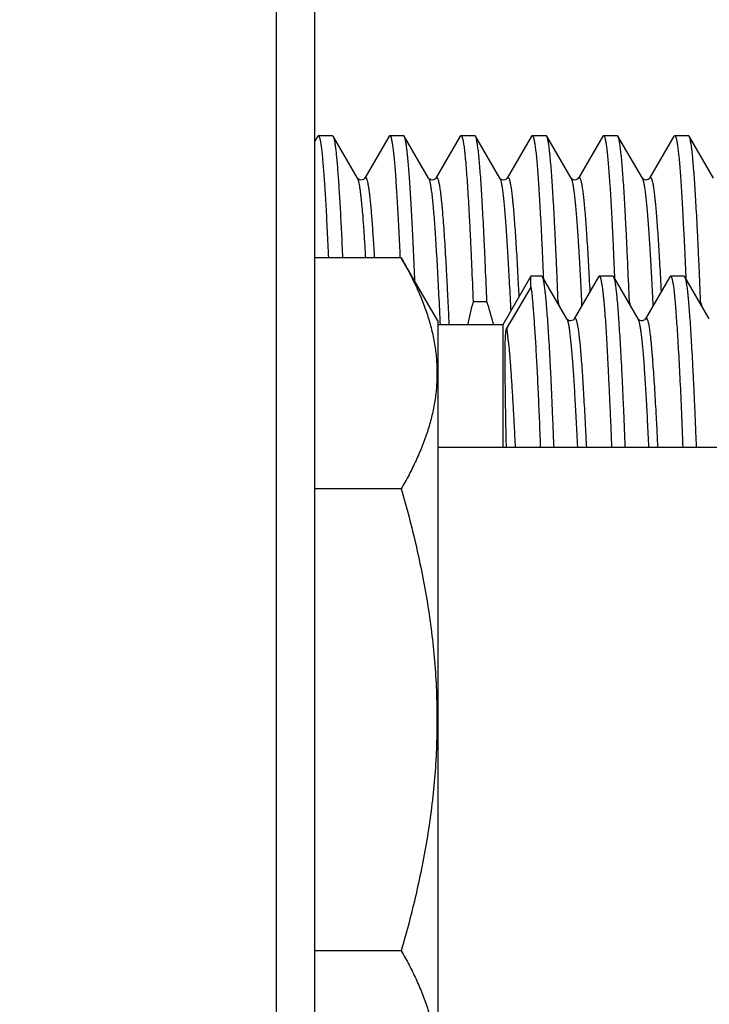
# Model space of a CAD drawing. Header units: inches. Extents: x 0.2 to 16.8, y 0.2 to 10.8.
# Tile 24 of 98: x 1.995 to 2.197, y 7.04 to 7.328. Entities that reach past the tile are written whole.
import ezdxf

# ---------------------------------------------------------------- set-up
doc = ezdxf.new("R2010")
doc.units = ezdxf.units.IN
doc.header["$LTSCALE"] = 0.935
doc.header["$MEASUREMENT"] = 0
doc.layers.get('0').update_dxf_attribs({"linetype": 'CONTINUOUS'})
doc.layers.add('DIMENSIONS', color=7, linetype='CONTINUOUS')
doc.styles.get("Standard").update_dxf_attribs({"font": 'txt', "width": 0.8})
doc.dimstyles.new('DIMSTYLE_1', dxfattribs={"dimtxt": 0.125, "dimasz": 0.18, "dimexe": 0.125, "dimexo": 0.0625, "dimgap": 0.03125, "dimtad": 0, "dimtih": 1, "dimtoh": 1, "dimlfac": 1.3333333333, "dimzin": 4, "dimdsep": 46, "dimtxsty": 'STANDARD', "dimblk": '_FILLED', "dimblk1": '_FILLED', "dimblk2": '_FILLED', "dimcen": 0.09, "dimadec": 0, "dimazin": 0, "dimtp": 0.01, "dimtm": 0.01, "dimtfac": 1, "dimtofl": 0, "dimtmove": 0, "dimatfit": 3, "dimldrblk": '_FILLED', "dimfxl": 1, "dimtolj": 1, "dimtzin": 4, "dimarcsym": 0})

# ---------------------------------------------------------------- blocks, each defined once
blk = doc.blocks.new('*D35')
at = {"layer": 'DIMENSIONS', "color": 2, "linetype": 'CONTINUOUS'}
blk.add_line((2.2799786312, 7.2620659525), (2.2799786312, 8.5139239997), dxfattribs=at)
at = {"layer": 'DIMENSIONS', "color": 2, "linetype": 'CONTINUOUS', "insert": (2.2174786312, 8.5764239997), "char_height": 0.125, "width": 1.225, "attachment_point": 1, "rotation": 90, "line_spacing_factor": 0.9}
blk.add_mtext('3X .38{\\Ftxt.shx;\\W1.000000;\\H0.125000; }[9.6]', dxfattribs=at)
blk = doc.blocks.new('_FILLED')
at = {"color": 0, "linetype": 'BYBLOCK'}
blk.add_solid([(0, 0), (-1, 0.1736111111), (-1, -0.1736111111)], dxfattribs=at)

msp = doc.modelspace()

# ---------------------------------------------------------------- linework, layer by layer
at = {"color": 7, "linetype": 'CONTINUOUS'}
for p, q in [((2.0702532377, 8.0764239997), (2.0702532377, 4.9744914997)), ((2.0815032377, 8.0659239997), (2.0815032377, 4.9744914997)), ((2.0826414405, 7.2939414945), (2.0824385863, 7.2937660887)), ((2.0826414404, 7.2939414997), (2.086683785, 7.2939414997)), ((2.0866837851, 7.2939414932), (2.0868866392, 7.2937660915)), ((2.1032713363, 7.2937660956), (2.1034741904, 7.2939414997)), ((2.1034741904, 7.2939414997), (2.107516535, 7.2939414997)), ((2.1077193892, 7.2937660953), (2.107516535, 7.2939414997)), ((2.1241040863, 7.2937660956), (2.1243069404, 7.2939414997)), ((2.1243069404, 7.2939414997), (2.128349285, 7.2939414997)), ((2.1285521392, 7.2937660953), (2.128349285, 7.2939414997)), ((2.1449368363, 7.2937660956), (2.1451396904, 7.2939414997)), ((2.1451396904, 7.2939414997), (2.149182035, 7.2939414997)), ((2.1493848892, 7.2937660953), (2.149182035, 7.2939414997)), ((2.1657695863, 7.2937660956), (2.1659724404, 7.2939414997)), ((2.1659724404, 7.2939414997), (2.170014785, 7.2939414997)), ((2.1702176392, 7.2937660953), (2.170014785, 7.2939414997)), ((2.1866023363, 7.2937660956), (2.1868051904, 7.2939414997)), ((2.1868051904, 7.2939414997), (2.190847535, 7.2939414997)), ((2.1910503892, 7.2937660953), (2.190847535, 7.2939414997)), ((2.0824385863, 7.2937660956), (2.0815032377, 7.2921492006)), ((2.0940133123, 7.2814489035), (2.0868866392, 7.2937660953)), ((2.1032713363, 7.2937660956), (2.0961446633, 7.2814489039)), ((2.1148460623, 7.2814489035), (2.1077193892, 7.2937660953)), ((2.1241040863, 7.2937660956), (2.1169774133, 7.2814489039)), ((2.1356788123, 7.2814489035), (2.1285521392, 7.2937660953)), ((2.1449368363, 7.2937660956), (2.1378101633, 7.2814489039)), ((2.1565115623, 7.2814489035), (2.1493848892, 7.2937660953)), ((2.1657695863, 7.2937660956), (2.1586429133, 7.2814489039)), ((2.1773443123, 7.2814489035), (2.1702176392, 7.2937660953)), ((2.1866023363, 7.2937660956), (2.1794756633, 7.2814489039)), ((2.1981770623, 7.2814489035), (2.1910503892, 7.2937660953)), ((2.094020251, 7.2814374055), (2.0940134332, 7.2814486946)), ((2.114853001, 7.2814374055), (2.1148461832, 7.2814486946)), ((2.135685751, 7.2814374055), (2.1356789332, 7.2814486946)), ((2.1565192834, 7.2814361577), (2.1565116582, 7.2814487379)), ((2.1773520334, 7.2814361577), (2.1773444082, 7.2814487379)), ((2.1068367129, 7.2581659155), (2.0815032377, 7.2581659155)), ((2.1175032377, 7.2396909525), (2.1068367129, 7.2581659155)), ((2.1447698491, 7.252804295), (2.1365426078, 7.238554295)), ((2.144780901, 7.2496278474), (2.1447698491, 7.252804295)), ((2.1479371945, 7.252804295), (2.1447698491, 7.252804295)), ((2.1481471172, 7.2526212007), (2.1479371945, 7.252804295)), ((2.1552678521, 7.240314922), (2.1481467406, 7.2526211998)), ((2.1483702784, 7.2528514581), (2.1483785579, 7.2526576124)), ((2.1483785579, 7.2526576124), (2.1483977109, 7.252207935)), ((2.1645639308, 7.2526374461), (2.157425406, 7.2403049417)), ((2.1645639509, 7.2526374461), (2.1647552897, 7.252804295)), ((2.1687552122, 7.252804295), (2.1647552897, 7.252804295)), ((2.1647552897, 7.252804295), (2.164982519, 7.2525654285)), ((2.168973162, 7.2526155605), (2.1687552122, 7.252804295)), ((2.1760955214, 7.2403099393), (2.168973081, 7.2526155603)), ((2.169203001, 7.252852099), (2.1692115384, 7.25265221)), ((2.1692115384, 7.25265221), (2.1692312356, 7.2521897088)), ((2.1853617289, 7.25261862), (2.1782316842, 7.2402975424)), ((2.1853616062, 7.2526186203), (2.1855779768, 7.252804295)), ((2.1895814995, 7.252804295), (2.1855779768, 7.252804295)), ((2.1855779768, 7.252804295), (2.1858247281, 7.2525654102)), ((2.1897933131, 7.2526197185), (2.1895814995, 7.252804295)), ((2.1969288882, 7.2402931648), (2.1897932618, 7.2526197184)), ((2.190035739, 7.2528523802), (2.1900440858, 7.2526569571)), ((2.1900440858, 7.2526569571), (2.1900648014, 7.2521705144)), ((2.1447698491, 7.2496102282), (2.1376722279, 7.2377356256)), ((2.1278463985, 7.2454081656), (2.131888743, 7.2454081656)), ((2.1523201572, 7.2454081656), (2.152721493, 7.2454081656)), ((2.173144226, 7.2454081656), (2.173554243, 7.2454081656)), ((2.1939674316, 7.2454081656), (2.194386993, 7.2454081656)), ((2.1175032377, 7.2396909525), (2.1175032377, 7.0064409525)), ((2.1552611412, 7.2403110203), (2.1552781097, 7.2402812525)), ((2.1574085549, 7.2402758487), (2.157425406, 7.2403049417)), ((2.1574254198, 7.2403049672), (2.1575987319, 7.2404913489)), ((2.1760897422, 7.2403068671), (2.1760944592, 7.2402980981)), ((2.1365426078, 7.238554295), (2.1175032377, 7.238554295)), ((2.1365426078, 7.238554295), (2.1365426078, 7.2028096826)), ((2.1175032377, 7.2028096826), (2.2572349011, 7.2028096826)), ((2.1068367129, 7.190615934), (2.0815032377, 7.190615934)), ((2.1068367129, 7.055515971), (2.0815032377, 7.055515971))]:
    msp.add_line(p, q, dxfattribs=at)
at = {"color": 9, "linetype": 'CONTINUOUS'}
for p, q in [((2.1552780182, 7.2402814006), (2.155333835, 7.2401693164)), ((2.1760944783, 7.2402980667), (2.1761703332, 7.2401331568))]:
    msp.add_line(p, q, dxfattribs=at)
at = {"color": 7, "linetype": 'CONTINUOUS'}
for points in [[(2.0961447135, 7.2814489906), (2.0961029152, 7.2813873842), (2.0959912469, 7.2812640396), (2.0957677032, 7.2810954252), (2.0954220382, 7.280947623), (2.0950303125, 7.2809015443), (2.0946474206, 7.2809751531), (2.0943349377, 7.2811304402), (2.0941389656, 7.281291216), (2.094042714, 7.2814040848), (2.094020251, 7.2814374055)], [(2.1169774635, 7.2814489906), (2.1169356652, 7.2813873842), (2.1168239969, 7.2812640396), (2.1166004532, 7.2810954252), (2.1162547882, 7.280947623), (2.1158630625, 7.2809015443), (2.1154801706, 7.2809751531), (2.1151676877, 7.2811304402), (2.1149717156, 7.281291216), (2.114875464, 7.2814040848), (2.114853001, 7.2814374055)], [(2.1378102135, 7.2814489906), (2.1377684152, 7.2813873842), (2.1376567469, 7.2812640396), (2.1374332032, 7.2810954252), (2.1370875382, 7.280947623), (2.1366958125, 7.2809015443), (2.1363129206, 7.2809751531), (2.1360004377, 7.2811304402), (2.1358044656, 7.281291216), (2.135708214, 7.2814040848), (2.135685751, 7.2814374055)], [(2.158643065, 7.2814491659), (2.1586405, 7.281444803), (2.1585926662, 7.2813763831), (2.1584653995, 7.2812418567), (2.1582225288, 7.281070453), (2.1578723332, 7.2809354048), (2.1574917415, 7.2809035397), (2.1571159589, 7.280985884), (2.1568113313, 7.2811453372), (2.1566237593, 7.2813050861), (2.1565352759, 7.2814121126), (2.1565192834, 7.2814361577)], [(2.179475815, 7.2814491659), (2.17947325, 7.281444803), (2.1794254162, 7.2813763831), (2.1792981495, 7.2812418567), (2.1790552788, 7.281070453), (2.1787050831, 7.2809354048), (2.1783244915, 7.2809035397), (2.1779487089, 7.280985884), (2.1776440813, 7.2811453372), (2.1774565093, 7.2813050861), (2.1773680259, 7.2814121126), (2.1773520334, 7.2814361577)], [(2.1556333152, 7.2399385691), (2.1554115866, 7.2401139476), (2.1553081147, 7.2402347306), (2.1553004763, 7.2402456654)], [(2.1572726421, 7.2401079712), (2.1570710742, 7.2399474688), (2.1567560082, 7.2397969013), (2.1563750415, 7.2397297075), (2.155981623, 7.2397822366), (2.1556333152, 7.2399385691)], [(2.1574085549, 7.2402758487), (2.1573738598, 7.2402236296), (2.1572726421, 7.2401079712)], [(2.1766359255, 7.2398571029), (2.1763459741, 7.2400272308), (2.1761827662, 7.2401784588), (2.1761115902, 7.2402701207), (2.1761066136, 7.2402777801)], [(2.1782315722, 7.2402973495), (2.1782255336, 7.2402872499), (2.178167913, 7.2402076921), (2.1780267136, 7.2400653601), (2.1777705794, 7.2398953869), (2.1774106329, 7.2397701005), (2.1770201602, 7.2397536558), (2.1766359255, 7.2398571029)]]:
    msp.add_lwpolyline(points, dxfattribs=at)
for centre, radius, start, end in [((2.3259696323, 7.196306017), 0.2041172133, 166.080489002, 168.0537957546), ((1.8998926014, 7.1735341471), 0.2428746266, 15.5288104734, 17.2133447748), ((1.9075728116, 7.1695446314), 0.2566186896, 16.8645636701, 17.1951670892), ((1.9284820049, 7.1695681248), 0.2565387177, 16.8575081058, 17.1952018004), ((1.9493995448, 7.1695941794), 0.2564500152, 16.8496731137, 17.1952411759)]:
    msp.add_arc(centre, radius, start, end, dxfattribs=at)
for points, knots in [([(2.085637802, 7.2581948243), (2.0855187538, 7.2608393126), (2.085337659, 7.2647028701), (2.0850818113, 7.2697108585), (2.0848952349, 7.2731423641), (2.0847087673, 7.2763412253), (2.0845224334, 7.2792972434), (2.0843362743, 7.2820010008), (2.0841503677, 7.2844438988), (2.08396477, 7.2866181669), (2.0838049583, 7.2882584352), (2.0836754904, 7.2894309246), (2.0835822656, 7.2902044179), (2.0834891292, 7.2909061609), (2.0833961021, 7.2915356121), (2.083303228, 7.2920922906), (2.0832105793, 7.2925758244), (2.0831182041, 7.2929858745), (2.083037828, 7.2932806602), (2.0829721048, 7.2934787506), (2.0829256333, 7.2936003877), (2.08287923, 7.2937035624), (2.0828328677, 7.293788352), (2.0827864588, 7.2938549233), (2.0827396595, 7.2939034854), (2.0826916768, 7.293934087), (2.0826573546, 7.2939414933), (2.0826414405, 7.2939414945)], [0, 0, 0, 0, 0.2205366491, 0.3222264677, 0.4177613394, 0.5068385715, 0.5891766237, 0.6645161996, 0.7326216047, 0.7932816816, 0.8463113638, 0.8699147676, 0.8915547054, 0.911216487, 0.9288882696, 0.94456172, 0.9582314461, 0.9698987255, 0.9795730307, 0.9836705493, 0.9872819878, 0.9904165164, 0.9930885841, 0.9953220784, 0.9971587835, 0.9986741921, 1, 1, 1, 1]), ([(2.1034741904, 7.2939414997), (2.1034901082, 7.2939414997), (2.1035244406, 7.2939340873), (2.103572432, 7.2939034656), (2.1036192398, 7.2938548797), (2.1036656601, 7.2937882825), (2.1037120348, 7.2937034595), (2.1037584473, 7.2936002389), (2.1038049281, 7.2934785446), (2.1038706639, 7.2932803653), (2.1039510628, 7.2929854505), (2.1040434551, 7.2925752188), (2.1041361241, 7.2920914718), (2.1042290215, 7.2915345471), (2.104322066, 7.2909048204), (2.1044152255, 7.2902027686), (2.10450847, 7.2894289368), (2.1046379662, 7.2882559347), (2.1047978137, 7.2866149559), (2.1049834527, 7.284439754), (2.1051694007, 7.2819958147), (2.1053556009, 7.2792909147), (2.105541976, 7.276333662), (2.1057284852, 7.2731334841), (2.105915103, 7.2697005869), (2.1061710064, 7.2646906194), (2.1063521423, 7.2608255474), (2.1064712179, 7.258180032)], [0, 0, 0, 0, 0.0013255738, 0.0028408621, 0.0046774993, 0.0069108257, 0.0095826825, 0.0127172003, 0.0163287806, 0.0204264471, 0.0301006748, 0.0417683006, 0.0554384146, 0.0711120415, 0.0887844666, 0.1084465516, 0.1300870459, 0.1536910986, 0.2067218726, 0.2673829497, 0.3354893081, 0.4108297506, 0.4931683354, 0.582245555, 0.6777798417, 0.7794684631, 1, 1, 1, 1]), ([(2.1243069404, 7.2939414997), (2.1243162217, 7.2939414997), (2.1243353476, 7.293939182), (2.1243635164, 7.2939289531), (2.1243914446, 7.2939121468), (2.1244307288, 7.293879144), (2.1244789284, 7.2938196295), (2.1245334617, 7.2937270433), (2.1245880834, 7.2936089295), (2.1246428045, 7.2934651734), (2.1246976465, 7.2932956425), (2.1247753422, 7.2930191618), (2.1248702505, 7.2926082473), (2.1249793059, 7.292037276), (2.1250887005, 7.2913643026), (2.1251983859, 7.2905900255), (2.1253082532, 7.2897152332), (2.1254182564, 7.2887408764), (2.1255283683, 7.2876680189), (2.1256811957, 7.2860445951), (2.1258698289, 7.2837785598), (2.1260890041, 7.2807823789), (2.126308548, 7.2774276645), (2.1265283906, 7.2737293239), (2.1267484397, 7.2697037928), (2.1269686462, 7.26536897), (2.1271889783, 7.260744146), (2.1274900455, 7.2540586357), (2.1277047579, 7.2489164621), (2.1278463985, 7.2454081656)], [0, 0, 0, 0, 0.0005704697, 0.0011714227, 0.0018290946, 0.002563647, 0.0043150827, 0.0065008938, 0.0091571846, 0.0123033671, 0.0159505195, 0.0201053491, 0.0299522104, 0.0418599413, 0.0558298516, 0.0718550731, 0.089923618, 0.1100194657, 0.1321230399, 0.1562121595, 0.210243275, 0.2718825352, 0.340862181, 0.4168798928, 0.4996008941, 0.5886596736, 0.6836623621, 0.7841872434, 1, 1, 1, 1]), ([(2.1451396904, 7.2939414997), (2.1451569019, 7.2939414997), (2.1451943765, 7.2939326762), (2.1452460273, 7.2938968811), (2.1452963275, 7.2938404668), (2.1453462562, 7.2937631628), (2.1453961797, 7.2936646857), (2.1454461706, 7.2935448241), (2.145496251, 7.2934034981), (2.1455671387, 7.2931731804), (2.1456537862, 7.2928306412), (2.1457533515, 7.2923544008), (2.1458532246, 7.2917929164), (2.1459533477, 7.2911466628), (2.1460536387, 7.290416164), (2.1461540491, 7.2896020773), (2.1462545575, 7.2887051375), (2.1463941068, 7.2873464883), (2.1465663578, 7.2854475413), (2.1467664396, 7.282932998), (2.1469668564, 7.2801117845), (2.1471675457, 7.2769943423), (2.147368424, 7.2735922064), (2.1475694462, 7.2699179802), (2.1477705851, 7.2659852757), (2.1480460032, 7.2602680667), (2.1482415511, 7.2558627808), (2.1483702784, 7.2528514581)], [0, 0, 0, 0, 0.0012484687, 0.0027012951, 0.0044940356, 0.0067002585, 0.0093592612, 0.01249302, 0.0161143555, 0.0202311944, 0.0299690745, 0.0417294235, 0.0555176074, 0.0713316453, 0.0891631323, 0.1090006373, 0.13082898, 0.1546304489, 0.2080701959, 0.2691335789, 0.3376016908, 0.413225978, 0.4957299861, 0.5848109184, 0.680140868, 0.7813685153, 1, 1, 1, 1]), ([(2.1659724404, 7.2939414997), (2.1659896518, 7.2939414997), (2.166027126, 7.2939326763), (2.1660787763, 7.2938968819), (2.1661290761, 7.2938404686), (2.1661790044, 7.2937631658), (2.1662289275, 7.2936646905), (2.166278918, 7.2935448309), (2.166328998, 7.2934035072), (2.1663998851, 7.2931731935), (2.1664865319, 7.29283066), (2.1665860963, 7.2923544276), (2.1666859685, 7.2917929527), (2.1667860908, 7.29114671), (2.1668863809, 7.2904162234), (2.1669867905, 7.2896021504), (2.1670872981, 7.2887052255), (2.1672268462, 7.2873465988), (2.1673990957, 7.285447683), (2.1675991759, 7.2829331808), (2.1677995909, 7.280112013), (2.1680002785, 7.2769946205), (2.1682011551, 7.2735925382), (2.1684021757, 7.2699183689), (2.1686033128, 7.2659857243), (2.1688787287, 7.2602685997), (2.1690742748, 7.2558633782), (2.169203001, 7.252852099)], [0, 0, 0, 0, 0.001248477, 0.00270131, 0.004494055, 0.0067002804, 0.009359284, 0.0124930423, 0.0161143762, 0.0202312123, 0.029969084, 0.0417294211, 0.0555175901, 0.0713316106, 0.0891630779, 0.1090005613, 0.130828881, 0.1546303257, 0.2080700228, 0.269133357, 0.3376014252, 0.4132256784, 0.4957296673, 0.5848106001, 0.6801405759, 0.7813682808, 1, 1, 1, 1]), ([(2.1868051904, 7.2939414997), (2.1868224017, 7.2939414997), (2.1868598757, 7.2939326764), (2.1869115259, 7.2938968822), (2.1869618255, 7.2938404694), (2.1870117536, 7.2937631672), (2.1870616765, 7.2936646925), (2.1871116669, 7.2935448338), (2.1871617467, 7.2934035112), (2.1872326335, 7.2931731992), (2.18731928, 7.2928306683), (2.187418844, 7.2923544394), (2.1875187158, 7.2917929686), (2.1876188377, 7.2911467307), (2.1877191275, 7.2904162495), (2.1878195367, 7.2896021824), (2.1879200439, 7.2887052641), (2.1880595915, 7.2873466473), (2.1882318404, 7.2854477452), (2.1884319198, 7.282933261), (2.1886323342, 7.2801121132), (2.188833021, 7.2769947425), (2.1890338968, 7.2735926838), (2.1892349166, 7.2699185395), (2.189436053, 7.2659859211), (2.1897114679, 7.2602688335), (2.1899070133, 7.2558636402), (2.190035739, 7.2528523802)], [0, 0, 0, 0, 0.0012484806, 0.0027013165, 0.0044940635, 0.00670029, 0.009359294, 0.0124930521, 0.0161143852, 0.0202312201, 0.0299690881, 0.0417294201, 0.0555175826, 0.0713315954, 0.089163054, 0.1090005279, 0.1308288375, 0.1546302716, 0.2080699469, 0.2691332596, 0.3376013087, 0.413225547, 0.4957295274, 0.5848104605, 0.6801404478, 0.7813681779, 1, 1, 1, 1]), ([(2.0868866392, 7.2937660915), (2.0869023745, 7.2937388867), (2.0869334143, 7.2936785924), (2.0869951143, 7.2935358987), (2.0870701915, 7.2933158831), (2.0871560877, 7.293002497), (2.0872422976, 7.2926250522), (2.0873287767, 7.2921837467), (2.0874154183, 7.2916787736), (2.087502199, 7.2911104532), (2.0876236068, 7.2902278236), (2.0877729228, 7.2889688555), (2.0879456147, 7.2872737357), (2.088118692, 7.2853373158), (2.0882920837, 7.2831649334), (2.0884656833, 7.2807625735), (2.0886394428, 7.2781368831), (2.0888133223, 7.2752951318), (2.0889872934, 7.2722451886), (2.0891613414, 7.2689955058), (2.0893994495, 7.2642899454), (2.0895688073, 7.260668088), (2.0896801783, 7.2581941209)], [0, 0, 0, 0, 0.0026386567, 0.0056864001, 0.013046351, 0.0221309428, 0.0329607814, 0.0455443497, 0.0598834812, 0.0759744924, 0.0938112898, 0.1346843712, 0.1824093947, 0.2368656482, 0.2979102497, 0.365379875, 0.4390913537, 0.5188434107, 0.6044177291, 0.6955791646, 0.7920762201, 1, 1, 1, 1]), ([(2.1108138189, 7.2512806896), (2.1106900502, 7.2542149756), (2.110502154, 7.258516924), (2.1102388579, 7.2641134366), (2.1100460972, 7.2679942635), (2.109853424, 7.2716444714), (2.109660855, 7.2750516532), (2.1094684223, 7.278204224), (2.1092761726, 7.2810914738), (2.1090841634, 7.2837035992), (2.1088925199, 7.2860317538), (2.1087013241, 7.2880680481), (2.1085359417, 7.2895786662), (2.1084013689, 7.2906356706), (2.1083052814, 7.2913140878), (2.1082093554, 7.2919150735), (2.1081136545, 7.2924381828), (2.1080182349, 7.2928830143), (2.1079352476, 7.293203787), (2.1078674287, 7.2934202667), (2.107819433, 7.293553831), (2.1077715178, 7.2936676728), (2.1077369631, 7.2937357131), (2.1077193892, 7.2937660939)], [0, 0, 0, 0, 0.206574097, 0.3028761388, 0.3940802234, 0.479878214, 0.5599798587, 0.6341149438, 0.7020342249, 0.7635104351, 0.8183394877, 0.8663419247, 0.9073650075, 0.9252200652, 0.9412872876, 0.9555574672, 0.968024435, 0.9786875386, 0.9875525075, 0.9913166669, 0.9946406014, 0.9975313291, 1, 1, 1, 1]), ([(2.131888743, 7.2454081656), (2.1317548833, 7.248723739), (2.1315519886, 7.2535911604), (2.1312685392, 7.2599310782), (2.1310607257, 7.2643441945), (2.1308530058, 7.268503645), (2.1306454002, 7.2723929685), (2.1304379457, 7.2759967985), (2.1302306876, 7.279300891), (2.1300237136, 7.2822922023), (2.1298170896, 7.2849589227), (2.129639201, 7.2869729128), (2.129495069, 7.2884137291), (2.1293912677, 7.2893646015), (2.1292875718, 7.2902273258), (2.1291840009, 7.2910010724), (2.1290806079, 7.291685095), (2.1289774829, 7.2922787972), (2.1288746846, 7.2927816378), (2.1287851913, 7.2931427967), (2.1287119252, 7.2933851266), (2.1286602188, 7.2935333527), (2.1286086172, 7.2936586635), (2.128571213, 7.2937331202), (2.1285521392, 7.2937660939)], [0, 0, 0, 0, 0.2051315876, 0.3011584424, 0.3923170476, 0.4782469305, 0.5586105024, 0.6330918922, 0.7013992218, 0.7632657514, 0.8184514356, 0.8667445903, 0.8882488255, 0.9079644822, 0.9258745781, 0.9419639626, 0.9562212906, 0.9686379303, 0.9792109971, 0.987944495, 0.9916267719, 0.9948579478, 0.9976451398, 1, 1, 1, 1]), ([(2.152721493, 7.2454081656), (2.1525876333, 7.248723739), (2.1523847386, 7.2535911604), (2.1521012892, 7.2599310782), (2.1518934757, 7.2643441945), (2.1516857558, 7.268503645), (2.1514781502, 7.2723929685), (2.1512706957, 7.2759967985), (2.1510634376, 7.279300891), (2.1508564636, 7.2822922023), (2.1506498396, 7.2849589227), (2.150471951, 7.2869729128), (2.150327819, 7.2884137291), (2.1502240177, 7.2893646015), (2.1501203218, 7.2902273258), (2.1500167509, 7.2910010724), (2.1499133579, 7.291685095), (2.1498102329, 7.2922787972), (2.1497074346, 7.2927816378), (2.1496179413, 7.2931427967), (2.1495446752, 7.2933851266), (2.1494929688, 7.2935333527), (2.1494413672, 7.2936586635), (2.149403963, 7.2937331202), (2.1493848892, 7.2937660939)], [0, 0, 0, 0, 0.2051315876, 0.3011584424, 0.3923170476, 0.4782469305, 0.5586105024, 0.6330918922, 0.7013992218, 0.7632657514, 0.8184514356, 0.8667445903, 0.8882488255, 0.9079644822, 0.9258745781, 0.9419639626, 0.9562212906, 0.9686379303, 0.9792109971, 0.987944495, 0.9916267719, 0.9948579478, 0.9976451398, 1, 1, 1, 1]), ([(2.173554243, 7.2454081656), (2.1734203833, 7.248723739), (2.1732174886, 7.2535911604), (2.1729340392, 7.2599310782), (2.1727262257, 7.2643441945), (2.1725185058, 7.268503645), (2.1723109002, 7.2723929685), (2.1721034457, 7.2759967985), (2.1718961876, 7.279300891), (2.1716892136, 7.2822922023), (2.1714825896, 7.2849589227), (2.171304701, 7.2869729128), (2.171160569, 7.2884137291), (2.1710567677, 7.2893646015), (2.1709530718, 7.2902273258), (2.1708495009, 7.2910010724), (2.1707461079, 7.291685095), (2.1706429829, 7.2922787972), (2.1705401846, 7.2927816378), (2.1704506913, 7.2931427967), (2.1703774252, 7.2933851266), (2.1703257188, 7.2935333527), (2.1702741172, 7.2936586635), (2.170236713, 7.2937331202), (2.1702176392, 7.2937660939)], [0, 0, 0, 0, 0.2051315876, 0.3011584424, 0.3923170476, 0.4782469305, 0.5586105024, 0.6330918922, 0.7013992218, 0.7632657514, 0.8184514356, 0.8667445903, 0.8882488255, 0.9079644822, 0.9258745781, 0.9419639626, 0.9562212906, 0.9686379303, 0.9792109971, 0.987944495, 0.9916267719, 0.9948579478, 0.9976451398, 1, 1, 1, 1]), ([(2.194386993, 7.2454081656), (2.1942531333, 7.248723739), (2.1940502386, 7.2535911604), (2.1937667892, 7.2599310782), (2.1935589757, 7.2643441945), (2.1933512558, 7.268503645), (2.1931436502, 7.2723929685), (2.1929361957, 7.2759967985), (2.1927289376, 7.279300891), (2.1925219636, 7.2822922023), (2.1923153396, 7.2849589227), (2.192137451, 7.2869729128), (2.191993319, 7.2884137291), (2.1918895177, 7.2893646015), (2.1917858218, 7.2902273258), (2.1916822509, 7.2910010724), (2.1915788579, 7.291685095), (2.1914757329, 7.2922787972), (2.1913729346, 7.2927816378), (2.1912834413, 7.2931427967), (2.1912101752, 7.2933851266), (2.1911584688, 7.2935333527), (2.1911068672, 7.2936586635), (2.191069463, 7.2937331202), (2.1910503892, 7.2937660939)], [0, 0, 0, 0, 0.2051315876, 0.3011584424, 0.3923170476, 0.4782469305, 0.5586105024, 0.6330918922, 0.7013992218, 0.7632657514, 0.8184514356, 0.8667445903, 0.8882488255, 0.9079644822, 0.9258745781, 0.9419639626, 0.9562212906, 0.9686379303, 0.9792109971, 0.987944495, 0.9916267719, 0.9948579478, 0.9976451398, 1, 1, 1, 1]), ([(2.1068367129, 7.2581659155), (2.1076228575, 7.256804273), (2.1091294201, 7.2540725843), (2.1111828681, 7.2499115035), (2.1129853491, 7.245719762), (2.1145097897, 7.2414983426), (2.1157297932, 7.2372495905), (2.116621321, 7.2329776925), (2.1171648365, 7.2286888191), (2.1173475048, 7.2243909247), (2.1171648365, 7.2200930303), (2.116621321, 7.2158041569), (2.1157297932, 7.211532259), (2.1145097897, 7.2072835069), (2.1129853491, 7.2030620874), (2.1111828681, 7.1988703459), (2.1091294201, 7.1947092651), (2.1076228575, 7.1919775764), (2.1068367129, 7.190615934)], [0, 0, 0, 0, 0.0659400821, 0.1307867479, 0.1945292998, 0.2572012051, 0.3188935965, 0.3797644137, 0.4400392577, 0.5, 0.5599607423, 0.6202355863, 0.6811064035, 0.7427987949, 0.8054707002, 0.8692132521, 0.9340599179, 1, 1, 1, 1]), ([(2.1515132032, 7.2028273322), (2.1514433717, 7.2045623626), (2.1513054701, 7.2079658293), (2.1510989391, 7.212964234), (2.1508951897, 7.2177426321), (2.1506922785, 7.2222814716), (2.1504867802, 7.2265621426), (2.150274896, 7.2305670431), (2.1500570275, 7.2342798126), (2.1498382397, 7.2376855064), (2.149621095, 7.2407702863), (2.1494076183, 7.2435216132), (2.1492273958, 7.2456003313), (2.1490835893, 7.2470880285), (2.1489809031, 7.2480701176), (2.1488789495, 7.2489613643), (2.1487775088, 7.2497608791), (2.1486763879, 7.2504678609), (2.1485755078, 7.251081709), (2.1484742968, 7.2516018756), (2.1483846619, 7.2519755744), (2.1483102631, 7.2522263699), (2.1482575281, 7.2523798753), (2.1482048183, 7.2525097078), (2.1481666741, 7.2525869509), (2.1481472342, 7.2526211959)], [0, 0, 0, 0, 0.1042652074, 0.2045306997, 0.3003880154, 0.3914473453, 0.4773397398, 0.5577185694, 0.6322588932, 0.7006573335, 0.7626357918, 0.8179431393, 0.8663573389, 0.8879189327, 0.9076884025, 0.9256481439, 0.9417823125, 0.9560789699, 0.9685291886, 0.9791314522, 0.9878935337, 0.9915904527, 0.9948357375, 0.9976355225, 1, 1, 1, 1]), ([(2.164982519, 7.2525654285), (2.1650008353, 7.2525268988), (2.1650368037, 7.252441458), (2.1650867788, 7.252300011), (2.1651370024, 7.252135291), (2.1652082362, 7.2518700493), (2.165296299, 7.2514797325), (2.1653991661, 7.2509411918), (2.1655042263, 7.2503106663), (2.1656112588, 7.2495887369), (2.1657194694, 7.2487760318), (2.1658282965, 7.2478733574), (2.1659373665, 7.2468816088), (2.1660883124, 7.2453846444), (2.1662732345, 7.2432985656), (2.1664842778, 7.2405432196), (2.1666911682, 7.2374609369), (2.1668941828, 7.2340640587), (2.1670945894, 7.2303662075), (2.1672946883, 7.2263822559), (2.1674611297, 7.2228905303), (2.167598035, 7.2199663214), (2.1677415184, 7.2168794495), (2.167924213, 7.2128798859), (2.1681429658, 7.2079224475), (2.1682855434, 7.2045474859), (2.1683565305, 7.2028272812)], [0, 0, 0, 0, 0.002564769, 0.00556735, 0.0090157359, 0.0129148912, 0.0220761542, 0.0330623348, 0.0458734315, 0.0605022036, 0.0769364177, 0.0951618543, 0.1151616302, 0.1369175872, 0.185612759, 0.2410611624, 0.3030477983, 0.3713303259, 0.4456400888, 0.5256832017, 0.611141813, 0.655796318, 0.7016753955, 0.7969208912, 0.8964955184, 1, 1, 1, 1]), ([(2.1723481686, 7.2028272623), (2.1722149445, 7.2062278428), (2.1720166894, 7.2112222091), (2.1717396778, 7.217730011), (2.1715318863, 7.2222653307), (2.1713170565, 7.2265428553), (2.1710983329, 7.2305452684), (2.1708798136, 7.2342564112), (2.1706637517, 7.237661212), (2.1704517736, 7.2407458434), (2.1702443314, 7.2434977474), (2.1700689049, 7.2455774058), (2.169927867, 7.2470661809), (2.1698264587, 7.2480493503), (2.1697249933, 7.2489418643), (2.1696231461, 7.2497428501), (2.1695204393, 7.2504515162), (2.1694162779, 7.2510671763), (2.16931077, 7.2515892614), (2.1692177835, 7.2519646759), (2.1691411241, 7.2522169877), (2.1690868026, 7.2523717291), (2.1690324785, 7.2525028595), (2.1689931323, 7.2525809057), (2.1689730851, 7.2526155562)], [0, 0, 0, 0, 0.204355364, 0.3001384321, 0.3911352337, 0.4769781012, 0.5573189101, 0.6318307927, 0.7002108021, 0.7621815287, 0.8174930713, 0.8659252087, 0.8875017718, 0.9072907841, 0.9252751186, 0.9414396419, 0.9557739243, 0.9682711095, 0.9789291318, 0.9877524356, 0.9914814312, 0.9947603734, 0.9975961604, 1, 1, 1, 1]), ([(2.1858247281, 7.2525654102), (2.185844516, 7.2525269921), (2.1858833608, 7.2524417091), (2.185937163, 7.252300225), (2.1859908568, 7.2521354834), (2.1860663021, 7.2518704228), (2.1861580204, 7.2514801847), (2.1862625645, 7.2509415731), (2.1863662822, 7.2503109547), (2.1864691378, 7.2495889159), (2.1865711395, 7.2487761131), (2.1866723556, 7.2478733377), (2.1867730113, 7.2468814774), (2.1869120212, 7.2453842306), (2.1870833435, 7.243297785), (2.1872855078, 7.2405422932), (2.1874949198, 7.2374601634), (2.1877113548, 7.234063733), (2.1880132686, 7.2289473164), (2.1883813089, 7.2218773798), (2.1887913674, 7.2126654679), (2.1890457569, 7.2062025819), (2.1891751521, 7.2028272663)], [0, 0, 0, 0, 0.0025979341, 0.005626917, 0.0090960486, 0.0130110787, 0.0221915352, 0.0331836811, 0.0459903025, 0.0606073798, 0.0770261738, 0.095234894, 0.1152182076, 0.1369590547, 0.1856308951, 0.2410677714, 0.3030548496, 0.371345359, 0.445663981, 0.6111717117, 0.796937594, 1, 1, 1, 1]), ([(2.1931891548, 7.2028272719), (2.1931223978, 7.2045619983), (2.1929896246, 7.2079648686), (2.19281736, 7.2121744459), (2.1926761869, 7.2154369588), (2.1925357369, 7.2185462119), (2.1923572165, 7.2222770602), (2.1921380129, 7.2265565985), (2.1919199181, 7.2305607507), (2.1917049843, 7.2342732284), (2.1914943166, 7.2376789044), (2.1912880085, 7.2407638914), (2.1910850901, 7.2435155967), (2.19091139, 7.2455946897), (2.1907696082, 7.2470826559), (2.1906665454, 7.2480650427), (2.1905621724, 7.2489566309), (2.1904559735, 7.2497564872), (2.1903484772, 7.2504638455), (2.1902403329, 7.2510780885), (2.1901320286, 7.2515986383), (2.1900376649, 7.2519727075), (2.1899605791, 7.2522239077), (2.1899062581, 7.2523777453), (2.1898521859, 7.2525079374), (2.18981314, 7.2525853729), (2.189793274, 7.2526197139)], [0, 0, 0, 0, 0.1042291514, 0.2044619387, 0.2529520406, 0.3002919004, 0.3913301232, 0.4772059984, 0.5575695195, 0.6320932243, 0.7004739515, 0.7624347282, 0.8177268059, 0.8661320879, 0.8876935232, 0.9074671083, 0.925436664, 0.9415878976, 0.9559090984, 0.9683907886, 0.9790290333, 0.9878267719, 0.9915403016, 0.9948018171, 0.9976180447, 1, 1, 1, 1]), ([(2.144780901, 7.2496278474), (2.1448424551, 7.2491730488), (2.1449344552, 7.2484610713), (2.1450444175, 7.2474710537), (2.1451262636, 7.2466404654), (2.1452067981, 7.2457518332), (2.1452880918, 7.2448057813), (2.145370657, 7.2438029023), (2.145484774, 7.2423541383), (2.1456282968, 7.2404062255), (2.1458017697, 7.2379081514), (2.1459788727, 7.2352010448), (2.1462237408, 7.2311950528), (2.1465243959, 7.2257228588), (2.1468640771, 7.2186398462), (2.1471921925, 7.2109248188), (2.1474009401, 7.2055789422), (2.1475071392, 7.2028141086)], [0, 0, 0, 0, 0.0293551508, 0.045914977, 0.0637113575, 0.082737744, 0.1029865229, 0.12444577, 0.1471010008, 0.1959395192, 0.2493756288, 0.3072678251, 0.3694616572, 0.5060853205, 0.6578056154, 0.8230247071, 1, 1, 1, 1]), ([(2.1575987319, 7.2404913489), (2.1576149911, 7.2404981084), (2.1576501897, 7.2405063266), (2.1577054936, 7.2404952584), (2.1577583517, 7.2404621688), (2.1578096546, 7.2404091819), (2.1578604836, 7.2403362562), (2.1579112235, 7.2402431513), (2.157962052, 7.2401296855), (2.1580130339, 7.2399957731), (2.1580642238, 7.2398413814), (2.1581364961, 7.2395955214), (2.1582258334, 7.2392363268), (2.1583300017, 7.2387432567), (2.1584358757, 7.2381691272), (2.1585430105, 7.2375144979), (2.1586509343, 7.2367800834), (2.1587592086, 7.2359666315), (2.1588673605, 7.2350749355), (2.1589751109, 7.2341059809), (2.159123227, 7.2326635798), (2.1593050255, 7.2306765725), (2.1595148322, 7.2280770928), (2.1597223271, 7.2251990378), (2.1599273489, 7.2220531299), (2.1601309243, 7.2186513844), (2.1603357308, 7.2150073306), (2.1605450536, 7.2111356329), (2.1607602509, 7.207051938), (2.1609016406, 7.2042602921), (2.1609724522, 7.2028318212)], [0, 0, 0, 0, 0.0013893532, 0.0027669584, 0.0043350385, 0.0062361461, 0.0085522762, 0.0113287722, 0.0145913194, 0.0183552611, 0.0226302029, 0.0274223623, 0.0385722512, 0.0518239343, 0.0671814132, 0.0846326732, 0.1041609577, 0.1257494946, 0.1493813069, 0.175033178, 0.2026736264, 0.2637892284, 0.3324651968, 0.408446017, 0.4914650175, 0.5812135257, 0.6773350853, 0.7794471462, 0.8871501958, 1, 1, 1, 1]), ([(2.1782316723, 7.2402975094), (2.178248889, 7.2403272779), (2.1782828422, 7.2403802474), (2.1783395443, 7.2404454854), (2.1783975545, 7.2404887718), (2.1784490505, 7.2405054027), (2.1784885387, 7.2405053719), (2.1785286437, 7.2404972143), (2.1785797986, 7.2404699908), (2.1786372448, 7.2404158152), (2.1786941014, 7.2403396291), (2.1787506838, 7.2402411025), (2.1788071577, 7.2401200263), (2.1788635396, 7.2399763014), (2.1789431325, 7.2397407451), (2.1790397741, 7.2393884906), (2.1791498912, 7.2388970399), (2.1792595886, 7.2383161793), (2.1793688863, 7.2376466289), (2.1794778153, 7.236889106), (2.1795864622, 7.2360443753), (2.1796948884, 7.235113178), (2.1798031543, 7.2340962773), (2.1799113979, 7.2329945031), (2.1800197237, 7.2318088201), (2.1801284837, 7.2305404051), (2.1802792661, 7.2286883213), (2.1804702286, 7.2261785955), (2.1806981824, 7.2229418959), (2.1809267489, 7.2194166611), (2.181153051, 7.2156191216), (2.1813759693, 7.2115668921), (2.1815960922, 7.2072787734), (2.1817382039, 7.204343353), (2.1818092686, 7.2028395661)], [0, 0, 0, 0, 0.0026931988, 0.0049137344, 0.0067372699, 0.0082979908, 0.0090460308, 0.0098092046, 0.0114830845, 0.0134972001, 0.0159518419, 0.0189026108, 0.0223811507, 0.0264058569, 0.0309878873, 0.0418481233, 0.0549918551, 0.0704231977, 0.0881361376, 0.108118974, 0.1303571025, 0.1548355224, 0.1815383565, 0.2104462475, 0.2415372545, 0.2747830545, 0.310148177, 0.3870655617, 0.471902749, 0.56426185, 0.663727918, 0.7698391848, 0.8820972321, 1, 1, 1, 1]), ([(2.1375961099, 7.2028402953), (2.1375492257, 7.2048361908), (2.1374661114, 7.2086927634), (2.1373664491, 7.2142606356), (2.1373058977, 7.2186278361), (2.1372722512, 7.2218870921), (2.1372541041, 7.2241441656), (2.1372426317, 7.2262700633), (2.1372390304, 7.2279580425), (2.1372402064, 7.2292402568), (2.1372430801, 7.230149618), (2.1372474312, 7.2310228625), (2.1372525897, 7.2318591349), (2.137258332, 7.2326588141), (2.1372670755, 7.2334238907), (2.1372803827, 7.2341593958), (2.1373045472, 7.2348733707), (2.1373471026, 7.2355769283), (2.1374162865, 7.2362827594), (2.1375208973, 7.2370040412), (2.1376168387, 7.2374888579), (2.1376722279, 7.2377356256)], [0, 0, 0, 0, 0.1714876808, 0.3313419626, 0.4783362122, 0.5466495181, 0.6113152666, 0.6722169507, 0.7292590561, 0.756306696, 0.7823546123, 0.8073703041, 0.8313162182, 0.8541888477, 0.8760616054, 0.897037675, 0.9173754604, 0.9374202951, 0.9575712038, 0.978276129, 1, 1, 1, 1]), ([(2.137688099, 7.2377267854), (2.1377189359, 7.2373442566), (2.1377681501, 7.2367559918), (2.137846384, 7.2359546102), (2.1379173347, 7.2353138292), (2.137999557, 7.2346473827), (2.1380884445, 7.2339512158), (2.1381804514, 7.2332198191), (2.1382720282, 7.2324484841), (2.1383617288, 7.2316337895), (2.1384474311, 7.2307735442), (2.1385281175, 7.2298673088), (2.1386333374, 7.2285722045), (2.1387309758, 7.2272221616), (2.1388275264, 7.2258210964), (2.1389292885, 7.2243271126), (2.139062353, 7.2223776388), (2.1392223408, 7.2199405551), (2.1393814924, 7.2173747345), (2.13953886, 7.2146837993), (2.1396937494, 7.2118729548), (2.139900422, 7.2079033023), (2.140046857, 7.2048708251), (2.1401432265, 7.2028140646)], [0, 0, 0, 0, 0.0328874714, 0.050586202, 0.0690000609, 0.0881335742, 0.1081301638, 0.1291431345, 0.1513049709, 0.1746939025, 0.1993799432, 0.2253878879, 0.2526605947, 0.310729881, 0.3413814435, 0.3730109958, 0.4390546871, 0.5088319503, 0.5823080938, 0.6593569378, 0.7398274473, 0.8235507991, 1, 1, 1, 1]), ([(2.1068367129, 7.190615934), (2.1076292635, 7.1878704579), (2.1091475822, 7.1823599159), (2.111199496, 7.174035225), (2.1129994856, 7.1656521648), (2.1145206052, 7.1572138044), (2.1157368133, 7.1487258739), (2.116624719, 7.1401971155), (2.1171655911, 7.1316391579), (2.1173472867, 7.1230659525), (2.1171655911, 7.1144927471), (2.116624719, 7.1059347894), (2.1157368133, 7.097406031), (2.1145206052, 7.0889181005), (2.1129994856, 7.0804797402), (2.111199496, 7.07209668), (2.1091475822, 7.063771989), (2.1076292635, 7.058261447), (2.1068367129, 7.055515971)], [0, 0, 0, 0, 0.0625007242, 0.1250011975, 0.1875015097, 0.2500015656, 0.3125013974, 0.3750010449, 0.437500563, 0.5, 0.562499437, 0.6249989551, 0.6874986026, 0.7499984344, 0.8124984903, 0.8749988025, 0.9374992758, 1, 1, 1, 1]), ([(2.1068367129, 7.055515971), (2.1076228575, 7.0541543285), (2.1091294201, 7.0514226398), (2.1111828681, 7.047261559), (2.1129853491, 7.0430698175), (2.1145097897, 7.0388483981), (2.1157297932, 7.034599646), (2.116621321, 7.0303277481), (2.1171648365, 7.0260388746), (2.1173475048, 7.0217409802), (2.1171648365, 7.0174430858), (2.116621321, 7.0131542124), (2.1157297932, 7.0088823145), (2.1145097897, 7.0046335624), (2.1129853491, 7.0004121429), (2.1111828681, 6.9962204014), (2.1091294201, 6.9920593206), (2.1076228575, 6.9893276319), (2.1068367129, 6.9879659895)], [0, 0, 0, 0, 0.0659400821, 0.1307867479, 0.1945292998, 0.2572012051, 0.3188935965, 0.3797644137, 0.4400392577, 0.5, 0.5599607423, 0.6202355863, 0.6811064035, 0.7427987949, 0.8054707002, 0.8692132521, 0.9340599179, 1, 1, 1, 1])]:
    msp.add_open_spline(points, degree=3, knots=knots, dxfattribs=at)
at = {"color": 9, "linetype": 'CONTINUOUS'}
for points, knots in [([(2.0940134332, 7.2814486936), (2.0940407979, 7.2814013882), (2.0940939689, 7.2812919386), (2.0941662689, 7.2811047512), (2.0942387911, 7.2808782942), (2.094311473, 7.2806125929), (2.0943842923, 7.2803076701), (2.0944867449, 7.2798240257), (2.0946123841, 7.2791216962), (2.0947572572, 7.2781625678), (2.0949025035, 7.2770510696), (2.0950480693, 7.2757893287), (2.0951938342, 7.2743797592), (2.0953397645, 7.2728250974), (2.0955422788, 7.2704716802), (2.0957920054, 7.2671918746), (2.0960823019, 7.2628689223), (2.0962668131, 7.2598150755), (2.0963600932, 7.2582063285)], [0, 0, 0, 0, 0.007004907, 0.0155593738, 0.0257063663, 0.0374694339, 0.050860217, 0.065883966, 0.1008321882, 0.1422916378, 0.1902084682, 0.2445048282, 0.3050867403, 0.3718437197, 0.4446511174, 0.607854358, 0.7934484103, 1, 1, 1, 1]), ([(2.0961447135, 7.2814489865), (2.0961583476, 7.2814725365), (2.0961853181, 7.2815153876), (2.0962290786, 7.2815707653), (2.0962731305, 7.2816122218), (2.0963178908, 7.2816396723), (2.0963637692, 7.2816523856), (2.0964100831, 7.2816493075), (2.0964555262, 7.2816307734), (2.0964999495, 7.2815978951), (2.0965438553, 7.2815510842), (2.0965875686, 7.2814903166), (2.0966312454, 7.2814155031), (2.0966932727, 7.281289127), (2.0967689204, 7.2810942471), (2.0968555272, 7.2808165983), (2.0969424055, 7.2804825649), (2.0970295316, 7.2800923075), (2.097116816, 7.2796459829), (2.0972042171, 7.2791438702), (2.0972917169, 7.2785862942), (2.0974135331, 7.2777337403), (2.097563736, 7.2765321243), (2.0977379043, 7.2749293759), (2.0979123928, 7.2731165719), (2.0980871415, 7.2710987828), (2.0982620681, 7.2688816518), (2.0984371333, 7.2664714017), (2.0986123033, 7.2638747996), (2.0987875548, 7.2610991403), (2.0989011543, 7.2591896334), (2.0989581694, 7.2582063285)], [0, 0, 0, 0, 0.0033947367, 0.0063062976, 0.0087832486, 0.0109045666, 0.0127947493, 0.0146263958, 0.0165875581, 0.0188338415, 0.0214707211, 0.0245638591, 0.0281537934, 0.0322659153, 0.0421148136, 0.0541923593, 0.0685353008, 0.0851591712, 0.1040694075, 0.1252645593, 0.1487370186, 0.1744766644, 0.2326997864, 0.2997965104, 0.3755940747, 0.4598910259, 0.5524587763, 0.6530426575, 0.7613647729, 0.8771248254, 1, 1, 1, 1]), ([(2.1148461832, 7.2814486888), (2.1148651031, 7.2814159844), (2.1149023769, 7.2813432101), (2.1149542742, 7.2812220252), (2.1150062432, 7.2810807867), (2.1150795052, 7.2808535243), (2.115169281, 7.2805184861), (2.1152726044, 7.2800555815), (2.1153762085, 7.2795133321), (2.1154800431, 7.2788922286), (2.1155840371, 7.278192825), (2.1157295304, 7.2771065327), (2.1159084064, 7.2755580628), (2.1161153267, 7.2734755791), (2.1163227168, 7.2711013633), (2.1165304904, 7.2684448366), (2.1167385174, 7.2655165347), (2.1169467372, 7.2623281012), (2.1171551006, 7.2588922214), (2.117363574, 7.2552225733), (2.1175721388, 7.2513337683), (2.1178564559, 7.2457562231), (2.1180602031, 7.2414761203), (2.1181946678, 7.2385620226)], [0, 0, 0, 0, 0.002631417, 0.005686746, 0.009176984, 0.0131089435, 0.0223133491, 0.0333208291, 0.046136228, 0.0607570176, 0.0771756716, 0.0953801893, 0.1370863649, 0.1857293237, 0.2411271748, 0.3030672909, 0.371308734, 0.445584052, 0.525600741, 0.6110426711, 0.7015716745, 0.7968290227, 1, 1, 1, 1]), ([(2.1169774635, 7.2814489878), (2.116995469, 7.2814800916), (2.1170308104, 7.2815348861), (2.1170900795, 7.2816010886), (2.1171433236, 7.2816366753), (2.117185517, 7.281649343), (2.1172160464, 7.2816516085), (2.1172465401, 7.2816469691), (2.1172768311, 7.2816355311), (2.1173068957, 7.2816174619), (2.1173490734, 7.281582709), (2.1174009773, 7.2815208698), (2.1174598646, 7.281425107), (2.1175188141, 7.2813035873), (2.1175778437, 7.2811561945), (2.1176369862, 7.2809828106), (2.1177206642, 7.2807009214), (2.1178229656, 7.2802826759), (2.1179405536, 7.279702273), (2.1180585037, 7.279019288), (2.1181767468, 7.2782345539), (2.1182951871, 7.2773489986), (2.1184137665, 7.2763637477), (2.1185324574, 7.2752800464), (2.1186512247, 7.2740992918), (2.1187700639, 7.2728229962), (2.1189338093, 7.2709355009), (2.1191365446, 7.2683504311), (2.1193732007, 7.2649869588), (2.1196101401, 7.2612885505), (2.1198473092, 7.2572743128), (2.120084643, 7.2529649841), (2.1203221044, 7.2483828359), (2.1205596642, 7.2435515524), (2.1207148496, 7.2402501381), (2.1207927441, 7.2385620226)], [0, 0, 0, 0, 0.0024662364, 0.0044591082, 0.0060666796, 0.0067771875, 0.0074607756, 0.0081500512, 0.0088768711, 0.0096685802, 0.0105464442, 0.0126163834, 0.0151695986, 0.0182473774, 0.0218727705, 0.0260590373, 0.0308140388, 0.0420468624, 0.0555908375, 0.0714458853, 0.0896031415, 0.1100458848, 0.1327534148, 0.1576995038, 0.184855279, 0.2141872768, 0.2456597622, 0.3148649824, 0.39212193, 0.4770372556, 0.5691765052, 0.6680668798, 0.7731999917, 0.8840346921, 1, 1, 1, 1]), ([(2.1356789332, 7.2814486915), (2.1356967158, 7.2814179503), (2.1357318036, 7.2813499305), (2.1357808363, 7.2812371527), (2.135829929, 7.2811064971), (2.1358989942, 7.2808976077), (2.135983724, 7.2805910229), (2.1360813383, 7.2801687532), (2.1361791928, 7.2796756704), (2.1362772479, 7.2791121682), (2.1363754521, 7.2784786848), (2.1365127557, 7.2774965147), (2.1366816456, 7.2760978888), (2.1368770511, 7.2742179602), (2.1370728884, 7.2720753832), (2.1372690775, 7.2696777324), (2.1374655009, 7.2670334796), (2.1376621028, 7.2641519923), (2.137858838, 7.2610434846), (2.1380556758, 7.2577189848), (2.1382525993, 7.2541902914), (2.1385213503, 7.2491141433), (2.1387134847, 7.2452150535), (2.1388401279, 7.2425575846)], [0, 0, 0, 0, 0.0027265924, 0.0058688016, 0.0094371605, 0.0134386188, 0.0227568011, 0.033844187, 0.0467076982, 0.0613465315, 0.0777543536, 0.0959221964, 0.1374839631, 0.1859055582, 0.2410277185, 0.3026631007, 0.3705989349, 0.4445986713, 0.5244032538, 0.6097320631, 0.7002843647, 0.7957406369, 1, 1, 1, 1]), ([(2.1378102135, 7.2814489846), (2.1378265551, 7.2814772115), (2.1378587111, 7.2815275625), (2.1379120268, 7.2815900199), (2.1379662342, 7.2816321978), (2.1380143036, 7.2816496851), (2.1380513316, 7.2816512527), (2.1380886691, 7.281645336), (2.1381365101, 7.2816222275), (2.13819031, 7.2815742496), (2.1382435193, 7.2815059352), (2.1382965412, 7.2814169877), (2.1383495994, 7.2813072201), (2.1384027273, 7.2811765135), (2.1384780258, 7.2809616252), (2.1385699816, 7.2806393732), (2.1386755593, 7.2801887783), (2.1387814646, 7.2796549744), (2.1388876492, 7.2790384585), (2.1389940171, 7.2783397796), (2.139100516, 7.2775596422), (2.1392071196, 7.2766988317), (2.1393137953, 7.2757582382), (2.1394205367, 7.2747388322), (2.1395677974, 7.2732255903), (2.13975008, 7.2711453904), (2.1399626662, 7.2684288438), (2.1401755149, 7.2654276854), (2.1403885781, 7.2621544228), (2.1406017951, 7.258622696), (2.140815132, 7.2548472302), (2.141028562, 7.2508437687), (2.1411675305, 7.2481003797), (2.1412372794, 7.2466934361)], [0, 0, 0, 0, 0.0027503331, 0.0050251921, 0.0068947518, 0.0084845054, 0.0092377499, 0.0099994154, 0.0116520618, 0.0136274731, 0.0160327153, 0.0189272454, 0.0223444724, 0.0263041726, 0.0308186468, 0.0415393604, 0.0545415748, 0.0698362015, 0.087422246, 0.1072906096, 0.1294279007, 0.153815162, 0.1804311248, 0.2092504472, 0.24024528, 0.3086366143, 0.3853307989, 0.4700152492, 0.5623421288, 0.6619304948, 0.7683682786, 0.8812142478, 1, 1, 1, 1]), ([(2.1565116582, 7.2814487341), (2.1565290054, 7.2814187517), (2.1565632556, 7.2813525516), (2.1566111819, 7.2812429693), (2.1566591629, 7.281116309), (2.1567266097, 7.2809143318), (2.1568094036, 7.2806184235), (2.1569048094, 7.2802113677), (2.1570004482, 7.2797366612), (2.1570962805, 7.2791946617), (2.1571922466, 7.2785857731), (2.1573264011, 7.2776424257), (2.1574914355, 7.2762996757), (2.157682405, 7.2744953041), (2.1578737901, 7.2724392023), (2.1580655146, 7.2701383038), (2.1582574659, 7.2676003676), (2.1584495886, 7.2648339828), (2.1586418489, 7.2618485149), (2.1589060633, 7.2574600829), (2.1592326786, 7.2515084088), (2.1594770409, 7.2466218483), (2.1596006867, 7.244062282)], [0, 0, 0, 0, 0.0027660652, 0.0059448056, 0.00954654, 0.0135779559, 0.0229455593, 0.0340699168, 0.0469578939, 0.0616091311, 0.0780188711, 0.0961777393, 0.1376945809, 0.1860403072, 0.2410639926, 0.3025880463, 0.3704101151, 0.4443047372, 0.5240250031, 0.6093036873, 0.7953708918, 1, 1, 1, 1]), ([(2.158643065, 7.2814491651), (2.1586590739, 7.2814768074), (2.1586906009, 7.2815262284), (2.1587427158, 7.2815878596), (2.1587956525, 7.2816300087), (2.1588506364, 7.2816518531), (2.158907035, 7.2816507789), (2.158961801, 7.2816269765), (2.1590146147, 7.2815830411), (2.1590666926, 7.2815196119), (2.1591185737, 7.2814364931), (2.1591704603, 7.2813334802), (2.1592224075, 7.2812104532), (2.159296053, 7.2810076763), (2.1593859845, 7.2807028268), (2.1594891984, 7.280275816), (2.1595927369, 7.2797691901), (2.1596965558, 7.2791833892), (2.1598005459, 7.2785189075), (2.1599046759, 7.2777763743), (2.1600089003, 7.2769565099), (2.1601132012, 7.2760601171), (2.1602175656, 7.2750880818), (2.1603615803, 7.273644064), (2.1605398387, 7.2716575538), (2.160747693, 7.2690614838), (2.160955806, 7.2661908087), (2.16116413, 7.2630569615), (2.1613726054, 7.2596724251), (2.1615811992, 7.2560506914), (2.1617898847, 7.2522061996), (2.1619256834, 7.249570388), (2.1619938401, 7.2482178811)], [0, 0, 0, 0, 0.0028143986, 0.0051526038, 0.0070820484, 0.0087216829, 0.0102595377, 0.0119188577, 0.013881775, 0.0162613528, 0.0191213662, 0.0224982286, 0.0264136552, 0.030880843, 0.0414996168, 0.0543943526, 0.0695780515, 0.0870510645, 0.1068068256, 0.1288320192, 0.1531104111, 0.1796211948, 0.2083408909, 0.2392434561, 0.3074774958, 0.3840626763, 0.4687014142, 0.5610619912, 0.6607804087, 0.7674623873, 0.8806852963, 1, 1, 1, 1]), ([(2.1773444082, 7.2814487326), (2.177361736, 7.2814187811), (2.177395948, 7.2813526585), (2.1774438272, 7.2812432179), (2.1774917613, 7.2811167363), (2.1775591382, 7.2809150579), (2.1776418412, 7.28061961), (2.1777371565, 7.2802132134), (2.1778326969, 7.2797393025), (2.1779284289, 7.2791982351), (2.178024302, 7.2785904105), (2.1781583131, 7.2776487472), (2.1783231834, 7.2763084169), (2.1785139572, 7.2745073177), (2.178705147, 7.2724549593), (2.1788966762, 7.2701582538), (2.1790884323, 7.2676249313), (2.1792803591, 7.2648635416), (2.1794724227, 7.261883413), (2.179736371, 7.2575026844), (2.1800626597, 7.2515611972), (2.1803067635, 7.2466829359), (2.1804302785, 7.2441276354)], [0, 0, 0, 0, 0.0027679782, 0.0059482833, 0.0095513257, 0.0135840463, 0.0229542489, 0.0340800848, 0.0469692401, 0.0616213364, 0.0780309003, 0.0961897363, 0.1377045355, 0.1860470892, 0.2410668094, 0.3025860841, 0.3704030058, 0.4442929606, 0.5240096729, 0.6092861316, 0.7953552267, 1, 1, 1, 1]), ([(2.179475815, 7.2814491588), (2.1794918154, 7.2814767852), (2.1795233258, 7.2815261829), (2.1795754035, 7.281587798), (2.179628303, 7.2816299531), (2.1796832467, 7.2816518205), (2.1797396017, 7.2816508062), (2.1797943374, 7.2816271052), (2.1798471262, 7.2815832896), (2.179899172, 7.2815199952), (2.1799510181, 7.2814370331), (2.1800028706, 7.2813342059), (2.1800547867, 7.281211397), (2.1801283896, 7.2810089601), (2.1802182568, 7.2807045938), (2.1803214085, 7.2802782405), (2.1804248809, 7.279772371), (2.1805286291, 7.2791874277), (2.1806325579, 7.2785238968), (2.1807366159, 7.2777824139), (2.1808407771, 7.2769636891), (2.1809450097, 7.2760685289), (2.1810493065, 7.275097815), (2.1811932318, 7.2736557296), (2.1813713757, 7.271671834), (2.1815790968, 7.2690791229), (2.1817870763, 7.2662120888), (2.181995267, 7.2630821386), (2.1822036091, 7.2597017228), (2.1824120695, 7.2560842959), (2.1826206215, 7.2522442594), (2.1827563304, 7.2496114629), (2.1828244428, 7.2482604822)], [0, 0, 0, 0, 0.0028163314, 0.0051565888, 0.0070878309, 0.0087288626, 0.0102676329, 0.0119271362, 0.0138895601, 0.016268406, 0.019127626, 0.0225034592, 0.0264174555, 0.0308830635, 0.0414991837, 0.0543907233, 0.0695711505, 0.0870411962, 0.1067933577, 0.1288157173, 0.1530907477, 0.1795986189, 0.2083155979, 0.2392152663, 0.3074448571, 0.3840271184, 0.4686646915, 0.5610261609, 0.6607480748, 0.7674367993, 0.8806703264, 1, 1, 1, 1]), ([(2.155333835, 7.2401693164), (2.1553703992, 7.2400887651), (2.1554409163, 7.239903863), (2.155536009, 7.2395902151), (2.1556306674, 7.239211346), (2.1557246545, 7.2387673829), (2.1558180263, 7.2382584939), (2.1559107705, 7.2376850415), (2.1560030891, 7.2370475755), (2.1561312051, 7.2360723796), (2.1562887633, 7.2346987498), (2.1564714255, 7.2328686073), (2.1566550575, 7.2308017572), (2.156840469, 7.2285045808), (2.157028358, 7.2259837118), (2.157291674, 7.2221980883), (2.1575468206, 7.2181404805), (2.1577957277, 7.2138232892), (2.1579857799, 7.2103092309), (2.1581747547, 7.2066267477), (2.1582980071, 7.2041167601), (2.1583597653, 7.2028358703)], [0, 0, 0, 0, 0.0070770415, 0.0158044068, 0.0262101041, 0.0383081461, 0.0521039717, 0.0675974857, 0.0847786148, 0.1036322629, 0.1462830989, 0.1953844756, 0.2507703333, 0.3122826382, 0.3797578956, 0.4530015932, 0.61586841, 0.7050090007, 0.7989558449, 0.8974080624, 1, 1, 1, 1]), ([(2.1761703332, 7.2401331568), (2.1762045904, 7.2400486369), (2.1762711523, 7.2398561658), (2.1763625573, 7.2395318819), (2.1764554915, 7.239142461), (2.1765497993, 7.238688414), (2.1766451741, 7.238170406), (2.1767800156, 7.2373550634), (2.1769467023, 7.2361809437), (2.1771394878, 7.2345891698), (2.1773313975, 7.2327587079), (2.177520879, 7.2306946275), (2.1777061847, 7.2284020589), (2.1778864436, 7.2258870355), (2.1780648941, 7.223156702), (2.1782445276, 7.2202190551), (2.1784958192, 7.2159156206), (2.1788176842, 7.2100984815), (2.1790637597, 7.2053270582), (2.1791878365, 7.2028328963)], [0, 0, 0, 0, 0.0073030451, 0.0162885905, 0.0269732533, 0.0393557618, 0.0534204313, 0.0691488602, 0.1055313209, 0.1483736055, 0.197541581, 0.2529101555, 0.3143535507, 0.3817228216, 0.4548243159, 0.5334603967, 0.617404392, 0.8000240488, 1, 1, 1, 1])]:
    msp.add_open_spline(points, degree=3, knots=knots, dxfattribs=at)

# ---------------------------------------------------------------- dimensions: what is measured, and where the dimension line sits
at = {"layer": 'DIMENSIONS', "color": 2, "linetype": 'CONTINUOUS'}
dim = msp.add_ordinate_dim(feature_location=(2.2799786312, 7.2620659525), offset=(0, 1.251858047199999), dtype=1, origin=(1.9952532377, 8.0764239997), text='3X <>', dimstyle='DIMSTYLE_1', dxfattribs=at)
dim.commit()
dim.dimension.update_dxf_attribs({"geometry": '*D35', "text_midpoint": (2.2799786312, 9.1889239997)})

doc.saveas('drawing.dxf')
